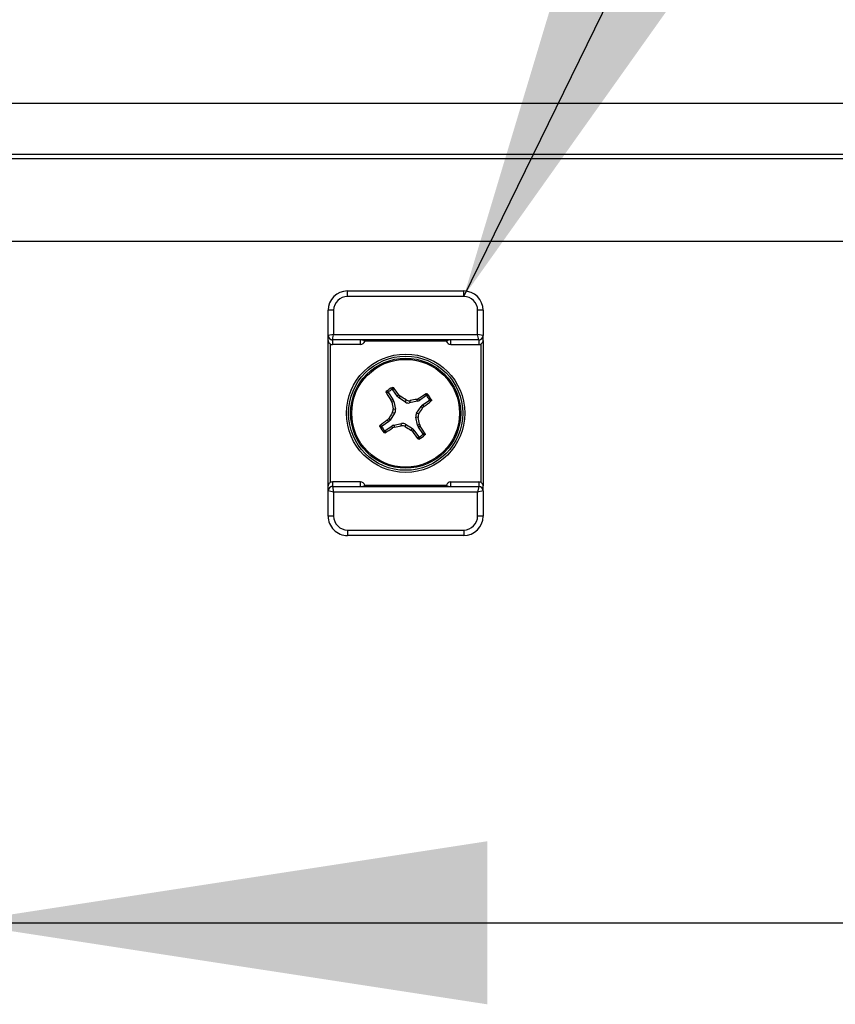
# Model space of a CAD drawing. Header units: inches. Extents: x 0.3 to 33.8, y 0.2 to 21.7.
# Tile 28 of 192: x 12.779 to 12.979, y 6.575 to 6.817. Entities that reach past the tile are written whole.
import ezdxf

# ---------------------------------------------------------------- set-up
doc = ezdxf.new("R2010")
doc.units = ezdxf.units.IN
doc.header["$MEASUREMENT"] = 0
doc.layers.add('BORDERS', color=7, linetype='Continuous')
doc.styles.add('SLDTEXTSTYLE0', font='TXT', dxfattribs={"width": 0.75})
doc.dimstyles.new('SLDDIMSTYLE4', dxfattribs={"dimtxt": 0.1377952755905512, "dimasz": 0.13, "dimexe": 0, "dimexo": 0.0625, "dimgap": 0.0344488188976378, "dimtad": 1, "dimdec": 3, "dimlfac": 10, "dimrnd": 1e-09, "dimzin": 4, "dimdsep": 46, "dimtxsty": 'SLDTEXTSTYLE0', "dimblk1": 'NONE', "dimsah": 1, "dimcen": 0, "dimadec": 0, "dimazin": 1, "dimtfac": 1, "dimtdec": 3, "dimtmove": 0, "dimatfit": 3, "dimldrblk": 'NONE', "dimfxl": 0, "dimfrac": 2, "dimtolj": 1, "dimtzin": 12, "dimarcsym": 0})
doc.dimstyles.new('SLDDIMSTYLE5', dxfattribs={"dimtxt": 0.18, "dimasz": 0.13, "dimexe": 0, "dimexo": 0.0625, "dimgap": 0, "dimtad": 0, "dimtih": 1, "dimtoh": 1, "dimdec": 0, "dimrnd": 1e-09, "dimzin": 0, "dimdsep": 46, "dimtxsty": 'Standard', "dimsah": 1, "dimcen": 0.09, "dimadec": 0, "dimazin": 0, "dimtfac": 0.13, "dimtdec": 0, "dimtofl": 0, "dimtmove": 0, "dimatfit": 3, "dimfxl": 0, "dimfrac": 2, "dimtolj": 1, "dimtzin": 0, "dimarcsym": 0})

# ---------------------------------------------------------------- blocks, each defined once
blk = doc.blocks.new('_D_7')
at = {"layer": 'BORDERS'}
for p, q in [((13.47224824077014, 7.052674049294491), (13.43026374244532, 7.052674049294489)), ((13.43026374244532, 7.052674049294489), (13.43026374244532, 6.833924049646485)), ((13.67587904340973, 7.052674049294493), (13.71786354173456, 7.052674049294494)), ((13.71786354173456, 7.052674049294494), (13.71786354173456, 6.833924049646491)), ((13.43026374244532, 6.833924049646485), (13.47224824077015, 6.833924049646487)), ((13.71786354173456, 6.833924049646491), (13.67587904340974, 6.833924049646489)), ((12.76406499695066, 6.595417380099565), (12.58406499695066, 6.595417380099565)), ((12.76406499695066, 6.595417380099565), (13.90705453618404, 6.595417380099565))]:
    blk.add_line(p, q, dxfattribs=at)
blk.add_solid([(12.76406499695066, 6.595417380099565), (12.89406499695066, 6.575417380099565), (12.89406499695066, 6.615417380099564)], dxfattribs=at)
at = {"layer": 'BORDERS', "char_height": 0.1377952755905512, "attachment_point": 1, "style": 'SLDTEXTSTYLE0'}
for s, insert in [('46', (13.47224824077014, 7.011551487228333)), ('%%c', (13.24107272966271, 6.764811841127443)), ('1.800', (13.44888522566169, 6.764811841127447))]:
    blk.add_mtext(s, dxfattribs=dict(at, insert=insert))
blk = doc.blocks.new('_None')

msp = doc.modelspace()

# ---------------------------------------------------------------- linework, layer by layer
at = {"color": 7, "linetype": 'Continuous', "lineweight": 25}
for p, q in [((13.11156499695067, 6.796417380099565), (12.23656499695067, 6.796417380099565)), ((13.11156499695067, 6.783917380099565), (12.23656499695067, 6.783917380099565)), ((12.23762565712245, 6.782917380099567), (13.11050433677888, 6.782917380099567)), ((13.11006499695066, 6.762543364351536), (12.23806499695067, 6.762543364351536)), ((12.85981499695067, 6.749067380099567), (12.85981499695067, 6.750417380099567)), ((12.85981499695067, 6.750417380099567), (12.88831499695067, 6.750417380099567)), ((12.88831499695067, 6.749067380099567), (12.85981499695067, 6.749067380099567)), ((12.88831499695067, 6.749067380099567), (12.88831499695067, 6.750417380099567)), ((12.85506499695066, 6.739462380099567), (12.85506499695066, 6.745667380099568)), ((12.85641499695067, 6.745667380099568), (12.85506499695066, 6.745667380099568)), ((12.85641499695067, 6.745667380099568), (12.85641499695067, 6.739767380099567)), ((12.89171499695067, 6.739767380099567), (12.89171499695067, 6.745667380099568)), ((12.89306499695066, 6.745667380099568), (12.89171499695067, 6.745667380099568)), ((12.89306499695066, 6.745667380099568), (12.89306499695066, 6.739462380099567)), ((12.85641499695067, 6.739767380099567), (12.85506499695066, 6.739462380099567)), ((12.85506499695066, 6.738244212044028), (12.85506499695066, 6.739462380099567)), ((12.85610999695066, 6.738417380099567), (12.85641499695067, 6.739767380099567)), ((12.85641499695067, 6.739767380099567), (12.89171499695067, 6.739767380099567)), ((12.89201999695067, 6.738417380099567), (12.89171499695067, 6.739767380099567)), ((12.89306499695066, 6.739462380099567), (12.89171499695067, 6.739767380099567)), ((12.89306499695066, 6.738244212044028), (12.89306499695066, 6.739462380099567)), ((12.85506499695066, 6.702590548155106), (12.85506499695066, 6.738244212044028)), ((12.85556499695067, 6.737426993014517), (12.85556499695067, 6.703407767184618)), ((12.89201999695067, 6.738417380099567), (12.85610999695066, 6.738417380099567)), ((12.85610999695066, 6.738417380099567), (12.85610999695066, 6.738409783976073)), ((12.86301999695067, 6.738409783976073), (12.85610999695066, 6.738409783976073)), ((12.85610999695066, 6.738409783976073), (12.85610999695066, 6.737271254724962)), ((12.86301999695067, 6.737271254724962), (12.85610999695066, 6.737271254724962)), ((12.86301999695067, 6.738417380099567), (12.86301999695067, 6.738409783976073)), ((12.86301999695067, 6.737271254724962), (12.86301999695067, 6.738409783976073)), ((12.86406499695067, 6.738146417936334), (12.86402702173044, 6.738048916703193)), ((12.86406499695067, 6.738146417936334), (12.88406499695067, 6.738146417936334)), ((12.88410297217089, 6.738048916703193), (12.88406499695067, 6.738146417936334)), ((12.88510999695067, 6.738409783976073), (12.88510999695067, 6.738417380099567)), ((12.89201999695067, 6.738409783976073), (12.88510999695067, 6.738409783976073)), ((12.88510999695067, 6.737271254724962), (12.88510999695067, 6.738409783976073)), ((12.88510999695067, 6.737271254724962), (12.89201999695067, 6.737271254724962)), ((12.89201999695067, 6.738409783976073), (12.89201999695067, 6.738417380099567)), ((12.89201999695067, 6.738409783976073), (12.89201999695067, 6.737271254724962)), ((12.89256499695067, 6.703407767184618), (12.89256499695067, 6.737426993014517)), ((12.89306499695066, 6.738244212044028), (12.89306499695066, 6.702590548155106)), ((12.86983266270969, 6.725400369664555), (12.87093372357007, 6.723798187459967)), ((12.87203119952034, 6.724552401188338), (12.87093013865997, 6.726154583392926)), ((12.87203119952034, 6.724552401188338), (12.87238669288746, 6.72491729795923)), ((12.87238669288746, 6.72491729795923), (12.87276093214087, 6.724571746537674)), ((12.87904798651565, 6.724649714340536), (12.87744580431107, 6.723548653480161)), ((12.8704656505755, 6.723597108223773), (12.87093372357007, 6.723798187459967)), ((12.87065409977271, 6.723123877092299), (12.8704656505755, 6.723597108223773)), ((12.87113470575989, 6.723330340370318), (12.87065409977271, 6.723123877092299)), ((12.87113470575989, 6.723330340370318), (12.8715466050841, 6.721392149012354)), ((12.87276093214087, 6.724571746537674), (12.872395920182, 6.72419707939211)), ((12.87405768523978, 6.723117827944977), (12.872395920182, 6.72419707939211)), ((12.87405768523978, 6.723117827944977), (12.87416412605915, 6.723692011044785)), ((12.87514620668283, 6.723509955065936), (12.87503976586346, 6.722935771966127)), ((12.87697795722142, 6.723347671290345), (12.87503976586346, 6.722935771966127)), ((12.8767714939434, 6.723828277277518), (12.87724472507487, 6.72401672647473)), ((12.87697795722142, 6.723347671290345), (12.8767714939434, 6.723828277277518)), ((12.87724472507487, 6.72401672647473), (12.87744580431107, 6.723548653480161)), ((12.87820001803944, 6.722451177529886), (12.87980220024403, 6.723552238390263)), ((12.87820001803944, 6.722451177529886), (12.87856491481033, 6.722095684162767)), ((12.87136454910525, 6.720410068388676), (12.87028529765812, 6.718748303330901)), ((12.87136454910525, 6.720410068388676), (12.87079036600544, 6.720516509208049)), ((12.87097242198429, 6.721498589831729), (12.8715466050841, 6.721392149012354)), ((12.87676544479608, 6.720424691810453), (12.87784469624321, 6.722086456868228)), ((12.87676544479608, 6.720424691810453), (12.87733962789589, 6.72031825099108)), ((12.87821936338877, 6.721721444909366), (12.87784469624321, 6.722086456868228)), ((12.87856491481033, 6.722095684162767), (12.87821936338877, 6.721721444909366)), ((12.86992997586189, 6.718383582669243), (12.8683277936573, 6.717282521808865)), ((12.869565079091, 6.718739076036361), (12.86991063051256, 6.719113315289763)), ((12.86992997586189, 6.718383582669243), (12.869565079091, 6.718739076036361)), ((12.86991063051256, 6.719113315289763), (12.87028529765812, 6.718748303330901)), ((12.87115203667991, 6.717487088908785), (12.87309022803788, 6.717898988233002)), ((12.87115203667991, 6.717487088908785), (12.87135849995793, 6.717006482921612)), ((12.8729837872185, 6.717324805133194), (12.87309022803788, 6.717898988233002)), ((12.87407230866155, 6.717716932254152), (12.87396586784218, 6.717142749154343)), ((12.87407230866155, 6.717716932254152), (12.87573407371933, 6.716637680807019)), ((12.87715757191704, 6.7193361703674), (12.87658338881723, 6.719442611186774)), ((12.87699528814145, 6.717504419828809), (12.87658338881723, 6.719442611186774)), ((12.87699528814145, 6.717504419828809), (12.87747589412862, 6.71771088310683)), ((12.87747589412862, 6.71771088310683), (12.87766434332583, 6.717237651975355)), ((12.86908200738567, 6.716185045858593), (12.87068418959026, 6.717286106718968)), ((12.87088526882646, 6.716818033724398), (12.87068418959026, 6.717286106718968)), ((12.87135849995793, 6.717006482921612), (12.87088526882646, 6.716818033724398)), ((12.87536906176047, 6.716263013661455), (12.87573407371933, 6.716637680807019)), ((12.87574330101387, 6.715917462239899), (12.87536906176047, 6.716263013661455)), ((12.87609879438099, 6.716282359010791), (12.87574330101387, 6.715917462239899)), ((12.87609879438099, 6.716282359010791), (12.87719985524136, 6.714680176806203)), ((12.87766434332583, 6.717237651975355), (12.87719627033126, 6.717036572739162)), ((12.87829733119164, 6.715434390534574), (12.87719627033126, 6.717036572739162)), ((12.85610999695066, 6.703563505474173), (12.85610999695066, 6.702424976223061)), ((12.86301999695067, 6.703563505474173), (12.85610999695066, 6.703563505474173)), ((12.86301999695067, 6.702424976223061), (12.86301999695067, 6.703563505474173)), ((12.88510999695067, 6.702424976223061), (12.88510999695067, 6.703563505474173)), ((12.88510999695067, 6.703563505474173), (12.89201999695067, 6.703563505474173)), ((12.89201999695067, 6.703563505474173), (12.89201999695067, 6.702424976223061)), ((12.85506499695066, 6.701372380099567), (12.85506499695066, 6.702590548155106)), ((12.85506499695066, 6.695167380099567), (12.85506499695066, 6.701372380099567)), ((12.85641499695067, 6.701067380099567), (12.85506499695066, 6.701372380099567)), ((12.85610999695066, 6.702424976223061), (12.85610999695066, 6.702417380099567)), ((12.85610999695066, 6.702424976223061), (12.86301999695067, 6.702424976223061)), ((12.85610999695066, 6.702417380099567), (12.89201999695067, 6.702417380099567)), ((12.85610999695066, 6.702417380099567), (12.85641499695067, 6.701067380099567)), ((12.89171499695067, 6.701067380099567), (12.85641499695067, 6.701067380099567)), ((12.85641499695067, 6.701067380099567), (12.85641499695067, 6.695167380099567)), ((12.86301999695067, 6.702424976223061), (12.86301999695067, 6.702417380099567)), ((12.86402702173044, 6.702785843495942), (12.86406499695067, 6.702688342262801)), ((12.88406499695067, 6.702688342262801), (12.86406499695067, 6.702688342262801)), ((12.88406499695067, 6.702688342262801), (12.88410297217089, 6.702785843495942)), ((12.88510999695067, 6.702417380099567), (12.88510999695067, 6.702424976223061)), ((12.88510999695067, 6.702424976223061), (12.89201999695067, 6.702424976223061)), ((12.89201999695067, 6.702417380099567), (12.89171499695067, 6.701067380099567)), ((12.89306499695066, 6.701372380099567), (12.89171499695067, 6.701067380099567)), ((12.89171499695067, 6.695167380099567), (12.89171499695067, 6.701067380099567)), ((12.89201999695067, 6.702417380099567), (12.89201999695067, 6.702424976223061)), ((12.89306499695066, 6.701372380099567), (12.89306499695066, 6.702590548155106)), ((12.89306499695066, 6.701372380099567), (12.89306499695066, 6.695167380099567)), ((12.85641499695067, 6.695167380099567), (12.85506499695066, 6.695167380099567)), ((12.89306499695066, 6.695167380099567), (12.89171499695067, 6.695167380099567)), ((12.85981499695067, 6.691767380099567), (12.88831499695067, 6.691767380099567)), ((12.85981499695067, 6.691767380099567), (12.85981499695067, 6.690417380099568)), ((12.88831499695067, 6.691767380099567), (12.88831499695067, 6.690417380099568)), ((12.88831499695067, 6.690417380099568), (12.85981499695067, 6.690417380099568))]:
    msp.add_line(p, q, dxfattribs=at)
for centre, radius in [((12.87406499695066, 6.720417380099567), 0.01449999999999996), ((12.87406499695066, 6.720417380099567), 0.01400000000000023), ((12.87406499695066, 6.720417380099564), 0.01349999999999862), ((12.87406499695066, 6.720417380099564), 0.01321370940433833)]:
    msp.add_circle(centre, radius, dxfattribs=at)
for centre, radius, start, end in [((12.85981499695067, 6.745667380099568), 0.004750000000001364, 90, 180), ((12.85981499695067, 6.745667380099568), 0.003400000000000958, 90, 180), ((12.88831499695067, 6.745667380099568), 0.004749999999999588, 0, 90), ((12.88831499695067, 6.745667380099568), 0.003400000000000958, 0, 90), ((12.85610999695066, 6.739462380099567), 0.001045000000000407, 180, 270.0000000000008), ((12.89201999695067, 6.739462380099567), 0.001045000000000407, 270.0000000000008, 0), ((12.98202099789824, 6.795426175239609), 0.1326801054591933, 211.8178512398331, 212.7769691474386), ((12.87406499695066, 6.720417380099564), 0.007123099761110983, 117.2276418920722, 131.7680608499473), ((12.87406499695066, 6.720417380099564), 0.006716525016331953, 120.3638942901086, 128.6318084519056), ((12.76534474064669, 6.646520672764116), 0.1326801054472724, 36.21873359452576, 37.17785150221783), ((12.94907379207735, 6.61246137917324), 0.1326801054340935, 121.8178512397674, 122.7769691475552), ((12.87406499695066, 6.720417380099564), 0.006716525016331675, 30.36389429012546, 38.63180845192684), ((12.87406499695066, 6.720417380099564), 0.007123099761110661, 27.22764189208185, 41.76806084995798), ((13.02252199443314, 6.752024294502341), 0.1545933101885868, 190.7745403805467, 191.3883561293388), ((12.79134562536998, 6.593153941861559), 0.1545933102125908, 57.60734661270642, 58.22116236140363), ((12.90567191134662, 6.571960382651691), 0.1545933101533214, 100.7745403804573, 101.3883561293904), ((12.80016828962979, 6.829137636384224), 0.1326801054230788, 306.2187335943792, 307.1778515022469), ((13.0013284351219, 6.637698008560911), 0.1545933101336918, 147.6073466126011, 148.2211623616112), ((12.74680155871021, 6.80313675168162), 0.1545933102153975, 327.6073466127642, 328.2211623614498), ((12.94796170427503, 6.611697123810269), 0.1326801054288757, 126.2187335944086, 127.1778515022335), ((12.72560799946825, 6.6888104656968), 0.1545933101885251, 10.77454038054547, 11.38835612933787), ((12.87406499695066, 6.720417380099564), 0.007123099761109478, 207.2276418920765, 221.7680608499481), ((12.87406499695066, 6.720417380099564), 0.00671652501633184, 210.3638942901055, 218.6318084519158), ((12.79905620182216, 6.828373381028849), 0.132680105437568, 301.8178512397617, 302.7769691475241), ((12.84245808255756, 6.86887437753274), 0.1545933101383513, 280.774540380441, 281.3883561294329), ((12.95678436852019, 6.847680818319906), 0.154593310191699, 237.6073466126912, 238.2211623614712), ((12.98278525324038, 6.794314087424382), 0.1326801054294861, 216.2187335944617, 217.1778515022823), ((12.87406499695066, 6.720417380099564), 0.007123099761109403, 297.2276418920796, 311.7680608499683), ((12.87406499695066, 6.720417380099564), 0.006716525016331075, 300.3638942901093, 308.6318084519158), ((12.76610899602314, 6.645408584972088), 0.13268010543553, 31.8178512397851, 32.77696914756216), ((12.85610999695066, 6.701372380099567), 0.001045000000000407, 90, 180), ((12.89201999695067, 6.701372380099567), 0.001045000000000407, 0, 90), ((12.85981499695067, 6.695167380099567), 0.004750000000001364, 180, 270.0000000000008), ((12.85981499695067, 6.695167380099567), 0.003400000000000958, 180, 270.0000000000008), ((12.88831499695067, 6.695167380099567), 0.003400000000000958, 270.0000000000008, 0), ((12.88831499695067, 6.695167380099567), 0.004749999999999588, 270.0000000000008, 0)]:
    msp.add_arc(centre, radius, start, end, dxfattribs=at)
for centre, major_axis, ratio, start_param, end_param in [((12.85610999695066, 6.739462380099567), (0, 0.001052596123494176), 0.9927834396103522, 1.570796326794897, 3.141592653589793), ((12.89201999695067, 6.739462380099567), (0, 0.001052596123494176), 0.992783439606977, 3.141592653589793, 4.712388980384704), ((12.85610999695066, 6.738332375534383), (0, 0.001061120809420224), 0.9848077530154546, 2.592948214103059, 3.141592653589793), ((12.86301999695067, 6.737917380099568), (0.001044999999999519, 0), 0.4711998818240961, 0.2704151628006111, 1.570796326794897), ((12.86301999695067, 6.738332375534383), (0, -0.001061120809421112), 0.9848077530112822, 0, 1.300381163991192), ((12.88510999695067, 6.737917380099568), (0.001044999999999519, 0), 0.4711998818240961, 1.570796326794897, 2.871177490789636), ((12.88510999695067, 6.738332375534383), (0, -0.001061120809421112), 0.9848077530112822, 4.982804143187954, 6.283185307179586), ((12.89201999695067, 6.738332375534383), (0, 0.001061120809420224), 0.9848077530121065, 3.141592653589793, 3.690237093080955), ((12.86984469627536, 6.723053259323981), (-0.001212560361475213, -0.0005209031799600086), 0.9943069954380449, 2.946332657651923, 3.33685264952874), ((12.87311697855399, 6.725302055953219), (0.0009209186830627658, 0.0009452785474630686), 0.9943069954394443, 2.946332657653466, 3.336852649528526), ((12.87477133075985, 6.724227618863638), (0.0002407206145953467, 0.001298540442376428), 0.9935910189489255, 2.751161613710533, 3.532023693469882), ((12.87670087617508, 6.724637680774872), (-0.0005209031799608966, 0.001212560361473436), 0.994306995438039, 2.946332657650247, 3.336852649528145), ((12.87894967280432, 6.721365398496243), (0.0009452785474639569, -0.0009209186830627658), 0.994306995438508, 2.94633265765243, 3.336852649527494), ((12.87025475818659, 6.721123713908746), (-0.001298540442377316, 0.0002407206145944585), 0.9935910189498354, 2.751161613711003, 3.532023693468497), ((12.87787523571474, 6.719711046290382), (0.001298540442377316, -0.0002407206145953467), 0.9935910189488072, 2.751161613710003, 3.532023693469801), ((12.86918032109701, 6.719469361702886), (-0.0009452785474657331, 0.0009209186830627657), 0.9943069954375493, 2.946332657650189, 3.336852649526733), ((12.87142911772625, 6.716197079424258), (0.0005209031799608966, -0.001212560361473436), 0.9943069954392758, 2.94633265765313, 3.336852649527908), ((12.87335866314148, 6.716607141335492), (-0.0002407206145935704, -0.001298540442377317), 0.9935910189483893, 2.751161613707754, 3.532023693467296), ((12.87828529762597, 6.717781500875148), (0.001212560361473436, 0.0005209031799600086), 0.9943069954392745, 2.946332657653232, 3.336852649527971), ((12.87501301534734, 6.71553270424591), (-0.0009209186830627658, -0.0009452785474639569), 0.9943069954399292, 2.946332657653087, 3.336852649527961), ((12.85610999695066, 6.702502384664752), (0, -0.001061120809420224), 0.9848077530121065, 3.141592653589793, 3.690237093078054), ((12.86301999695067, 6.702502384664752), (0, 0.001061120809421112), 0.9848077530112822, 4.982804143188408, 6.283185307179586), ((12.88510999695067, 6.702502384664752), (0, 0.001061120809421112), 0.9848077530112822, 0, 1.300381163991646), ((12.89201999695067, 6.702502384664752), (0, -0.001061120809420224), 0.9848077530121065, 2.592948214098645, 3.141592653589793), ((12.85610999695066, 6.701372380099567), (0, 0.001052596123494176), 0.9927834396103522, 0, 1.570796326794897), ((12.86301999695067, 6.702917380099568), (0.001044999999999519, 0), 0.4711998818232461, 4.712388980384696, 6.012770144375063), ((12.88510999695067, 6.702917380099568), (0.001044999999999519, 0), 0.4711998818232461, 3.412007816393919, 4.712388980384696), ((12.89201999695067, 6.701372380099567), (0, 0.001052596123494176), 0.992783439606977, 4.712388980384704, 6.283185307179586)]:
    msp.add_ellipse(centre, major_axis=major_axis, ratio=ratio, start_param=start_param, end_param=end_param, dxfattribs=at)
for points, knots in [([(12.85506499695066, 6.738244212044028), (12.85506501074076, 6.738240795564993), (12.85506520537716, 6.738192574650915), (12.85507940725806, 6.738040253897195), (12.85516337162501, 6.737814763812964), (12.85534280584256, 6.737583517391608), (12.85549529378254, 6.737476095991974), (12.85556499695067, 6.737426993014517)], [0, 0, 0, 0, 0.01142226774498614, 0.161216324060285, 0.5091130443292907, 0.775612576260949, 0.9999999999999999, 0.9999999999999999, 0.9999999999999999, 0.9999999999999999]), ([(12.86406499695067, 6.738417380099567), (12.86406499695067, 6.738413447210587), (12.86406499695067, 6.738393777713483), (12.86406499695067, 6.738267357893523), (12.86406499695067, 6.738161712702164), (12.86406499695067, 6.738146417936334)], [0, 0, 0, 0, 0.176098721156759, 0.880719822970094, 1, 1, 1, 1]), ([(12.88406499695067, 6.738146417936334), (12.88406499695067, 6.738177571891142), (12.88406499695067, 6.738308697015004), (12.88406499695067, 6.738370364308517), (12.88406499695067, 6.738417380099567)], [0, 0, 0, 0, 0.2375895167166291, 1, 1, 1, 1]), ([(12.89256499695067, 6.737426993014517), (12.89263470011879, 6.737476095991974), (12.89278718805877, 6.737583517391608), (12.89296662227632, 6.737814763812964), (12.89305058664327, 6.738040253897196), (12.89306478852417, 6.738192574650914), (12.89306498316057, 6.738240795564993), (12.89306499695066, 6.738244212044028)], [0, 0, 0, 0, 0.2243874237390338, 0.4908869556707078, 0.8387836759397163, 0.9885777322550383, 1, 1, 1, 1]), ([(12.86927893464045, 6.725474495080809), (12.86926905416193, 6.725494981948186), (12.86924928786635, 6.725535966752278), (12.86924936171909, 6.72560702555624), (12.86927114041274, 6.725676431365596), (12.86930387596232, 6.725712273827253), (12.86932018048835, 6.725730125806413)], [0, 0, 0, 0, 0.252872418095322, 0.5058814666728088, 0.753895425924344, 1, 1, 1, 1]), ([(12.86983266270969, 6.725400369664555), (12.86974064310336, 6.725413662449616), (12.86955461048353, 6.72544053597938), (12.86937148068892, 6.725463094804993), (12.86927893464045, 6.725474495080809)], [0, 0, 0, 0, 0.4946423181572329, 1, 1, 1, 1]), ([(12.86932018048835, 6.725730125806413), (12.86941057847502, 6.725720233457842), (12.86959288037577, 6.725700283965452), (12.86977830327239, 6.725676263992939), (12.86987178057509, 6.725664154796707)], [0, 0, 0, 0, 0.4958696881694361, 1, 1, 1, 1]), ([(12.86987178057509, 6.725664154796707), (12.86985589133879, 6.72564869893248), (12.86982410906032, 6.725617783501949), (12.86979931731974, 6.725554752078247), (12.86979580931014, 6.725488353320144), (12.86981074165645, 6.725435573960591), (12.86982747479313, 6.725408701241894), (12.86983266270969, 6.725400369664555)], [0, 0, 0, 0, 0.2254778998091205, 0.4510098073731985, 0.6753656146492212, 0.8993508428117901, 1, 1, 1, 1]), ([(12.87066985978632, 6.726212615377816), (12.87069206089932, 6.726304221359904), (12.87073609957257, 6.726485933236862), (12.87078281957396, 6.726663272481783), (12.87080598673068, 6.726751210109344)], [0, 0, 0, 0, 0.5041276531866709, 0.9999999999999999, 0.9999999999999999, 0.9999999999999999, 0.9999999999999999]), ([(12.87093013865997, 6.726154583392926), (12.8709158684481, 6.726171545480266), (12.87088732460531, 6.726205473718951), (12.87082624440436, 6.72623474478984), (12.87076027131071, 6.726243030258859), (12.87070655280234, 6.72623194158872), (12.87067854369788, 6.726217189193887), (12.87066985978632, 6.726212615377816)], [0, 0, 0, 0, 0.2254778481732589, 0.4510097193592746, 0.67536526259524, 0.8993506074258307, 1, 1, 1, 1]), ([(12.87080598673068, 6.726751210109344), (12.8708263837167, 6.726759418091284), (12.87086714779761, 6.726775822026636), (12.87093366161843, 6.726775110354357), (12.87099624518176, 6.726755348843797), (12.87103730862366, 6.726725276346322), (12.87105522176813, 6.726703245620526), (12.87105941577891, 6.726698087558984)], [0, 0, 0, 0, 0.2242052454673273, 0.4480819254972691, 0.6804750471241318, 0.9251895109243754, 1, 1, 1, 1]), ([(12.87105941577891, 6.726698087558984), (12.87103688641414, 6.726607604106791), (12.87099230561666, 6.726428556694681), (12.87095071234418, 6.726245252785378), (12.87093013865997, 6.726154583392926)], [0, 0, 0, 0, 0.5053602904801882, 1, 1, 1, 1]), ([(12.87904798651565, 6.724649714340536), (12.87906127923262, 6.724741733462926), (12.87908815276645, 6.724927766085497), (12.87911071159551, 6.725110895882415), (12.87912211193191, 6.725203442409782)], [0, 0, 0, 0, 0.4946397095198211, 1, 1, 1, 1]), ([(12.87931177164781, 6.724610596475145), (12.87929631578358, 6.724626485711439), (12.87926540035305, 6.724658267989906), (12.87920236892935, 6.724683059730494), (12.87913597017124, 6.724686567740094), (12.87908319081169, 6.724671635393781), (12.879056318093, 6.724654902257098), (12.87904798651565, 6.724649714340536)], [0, 0, 0, 0, 0.2254778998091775, 0.451009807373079, 0.6753656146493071, 0.8993508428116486, 1, 1, 1, 1]), ([(12.87912211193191, 6.725203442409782), (12.87914259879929, 6.725213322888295), (12.87918358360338, 6.725233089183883), (12.87925464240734, 6.72523301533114), (12.8793240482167, 6.725211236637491), (12.87935989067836, 6.725178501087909), (12.87937774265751, 6.725162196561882)], [0, 0, 0, 0, 0.2528724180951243, 0.5058814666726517, 0.7538954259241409, 1, 1, 1, 1]), ([(12.87937774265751, 6.725162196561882), (12.87936785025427, 6.725071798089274), (12.87934790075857, 6.724889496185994), (12.87932388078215, 6.724704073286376), (12.87931177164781, 6.724610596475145)], [0, 0, 0, 0, 0.4958723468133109, 1, 1, 1, 1]), ([(12.87416412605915, 6.723692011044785), (12.87429439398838, 6.723625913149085), (12.87455493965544, 6.723493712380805), (12.87490606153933, 6.723470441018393), (12.875097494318, 6.723501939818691), (12.87514620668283, 6.723509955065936)], [0, 0, 0, 0, 0.4270923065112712, 0.8542167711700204, 1, 1, 1, 1]), ([(12.87980220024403, 6.723552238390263), (12.87981916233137, 6.723566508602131), (12.87985309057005, 6.723595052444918), (12.87988236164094, 6.723656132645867), (12.87989064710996, 6.723722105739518), (12.87987955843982, 6.723775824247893), (12.87986480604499, 6.723803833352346), (12.87986023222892, 6.723812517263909)], [0, 0, 0, 0, 0.2254778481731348, 0.4510097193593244, 0.6753652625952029, 0.8993506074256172, 1, 1, 1, 1]), ([(12.88034570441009, 6.723422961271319), (12.88025522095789, 6.723445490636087), (12.88007617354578, 6.723490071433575), (12.87989286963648, 6.723531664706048), (12.87980220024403, 6.723552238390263)], [0, 0, 0, 0, 0.5053602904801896, 1, 1, 1, 1]), ([(12.87986023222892, 6.723812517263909), (12.879951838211, 6.723790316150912), (12.88013355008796, 6.723746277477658), (12.88031088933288, 6.723699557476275), (12.88039882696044, 6.723676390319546)], [0, 0, 0, 0, 0.5041276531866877, 1, 1, 1, 1]), ([(12.88039882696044, 6.723676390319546), (12.88040703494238, 6.723655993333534), (12.88042343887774, 6.723615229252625), (12.88042272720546, 6.723548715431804), (12.8804029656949, 6.723486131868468), (12.88037289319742, 6.723445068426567), (12.88035086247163, 6.723427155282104), (12.88034570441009, 6.723422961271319)], [0, 0, 0, 0, 0.2242052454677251, 0.4480819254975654, 0.6804750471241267, 0.9251895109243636, 1, 1, 1, 1]), ([(12.87079036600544, 6.720516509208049), (12.87085646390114, 6.720646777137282), (12.87098866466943, 6.720907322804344), (12.87101193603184, 6.721258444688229), (12.87098043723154, 6.7214498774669), (12.87097242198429, 6.721498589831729)], [0, 0, 0, 0, 0.4270923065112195, 0.8542167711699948, 1, 1, 1, 1]), ([(12.87733962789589, 6.72031825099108), (12.87727353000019, 6.720187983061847), (12.87714132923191, 6.719927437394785), (12.8771180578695, 6.7195763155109), (12.87714955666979, 6.719384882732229), (12.87715757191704, 6.7193361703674)], [0, 0, 0, 0, 0.4270923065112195, 0.8542167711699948, 1, 1, 1, 1]), ([(12.86773116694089, 6.717158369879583), (12.86772295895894, 6.717178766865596), (12.86770655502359, 6.717219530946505), (12.86770726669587, 6.717286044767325), (12.86772702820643, 6.717348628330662), (12.86775710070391, 6.717389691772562), (12.8677791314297, 6.717407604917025), (12.86778428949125, 6.71741179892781)], [0, 0, 0, 0, 0.2242052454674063, 0.4480819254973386, 0.6804750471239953, 0.9251895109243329, 1, 1, 1, 1]), ([(12.86778428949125, 6.71741179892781), (12.86787477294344, 6.717389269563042), (12.86805382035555, 6.717344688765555), (12.86823712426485, 6.717303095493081), (12.8683277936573, 6.717282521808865)], [0, 0, 0, 0, 0.5053602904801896, 1, 1, 1, 1]), ([(12.87396586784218, 6.717142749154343), (12.87383559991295, 6.717208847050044), (12.87357505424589, 6.717341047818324), (12.873223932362, 6.717364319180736), (12.87303249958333, 6.717332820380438), (12.8729837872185, 6.717324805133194)], [0, 0, 0, 0, 0.42709230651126, 0.8542167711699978, 1, 1, 1, 1]), ([(12.86826976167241, 6.71702224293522), (12.86817815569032, 6.717044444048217), (12.86799644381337, 6.71708848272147), (12.86781910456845, 6.717135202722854), (12.86773116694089, 6.717158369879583)], [0, 0, 0, 0, 0.5041276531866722, 1, 1, 1, 1]), ([(12.8683277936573, 6.717282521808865), (12.86831083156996, 6.717268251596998), (12.86827690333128, 6.717239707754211), (12.86824763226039, 6.717178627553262), (12.86823934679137, 6.717112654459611), (12.86825043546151, 6.717058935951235), (12.86826518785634, 6.717030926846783), (12.86826976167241, 6.71702224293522)], [0, 0, 0, 0, 0.225477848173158, 0.451009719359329, 0.6753652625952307, 0.899350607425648, 1, 1, 1, 1]), ([(12.86875225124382, 6.715672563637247), (12.86876214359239, 6.715762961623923), (12.86878209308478, 6.71594526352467), (12.86880611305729, 6.71613068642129), (12.86881822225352, 6.716224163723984)], [0, 0, 0, 0, 0.4958696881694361, 1, 1, 1, 1]), ([(12.86900788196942, 6.715631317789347), (12.86898739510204, 6.715621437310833), (12.86894641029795, 6.715601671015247), (12.86887535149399, 6.715601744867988), (12.86880594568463, 6.715623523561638), (12.86877010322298, 6.71565625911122), (12.86875225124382, 6.715672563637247)], [0, 0, 0, 0, 0.2528724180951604, 0.5058814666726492, 0.7538954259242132, 1, 1, 1, 1]), ([(12.86881822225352, 6.716224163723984), (12.86883367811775, 6.71620827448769), (12.86886459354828, 6.716176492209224), (12.86892762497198, 6.716151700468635), (12.86899402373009, 6.716148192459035), (12.86904680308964, 6.716163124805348), (12.86907367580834, 6.716179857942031), (12.86908200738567, 6.716185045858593)], [0, 0, 0, 0, 0.225477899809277, 0.4510098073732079, 0.6753656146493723, 0.8993508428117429, 1, 1, 1, 1]), ([(12.86908200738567, 6.716185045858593), (12.86906871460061, 6.716093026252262), (12.86904184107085, 6.715906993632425), (12.86901928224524, 6.715723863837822), (12.86900788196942, 6.715631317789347)], [0, 0, 0, 0, 0.4946423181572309, 1, 1, 1, 1]), ([(12.87825821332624, 6.715170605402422), (12.87827410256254, 6.71518606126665), (12.87830588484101, 6.71521697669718), (12.8783306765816, 6.715280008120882), (12.8783341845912, 6.715346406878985), (12.87831925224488, 6.715399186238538), (12.8783025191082, 6.715426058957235), (12.87829733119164, 6.715434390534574)], [0, 0, 0, 0, 0.2254778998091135, 0.4510098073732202, 0.6753656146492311, 0.8993508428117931, 1, 1, 1, 1]), ([(12.87880981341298, 6.715104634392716), (12.87871941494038, 6.715114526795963), (12.8785371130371, 6.715134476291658), (12.87835169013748, 6.71515849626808), (12.87825821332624, 6.715170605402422)], [0, 0, 0, 0, 0.4958723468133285, 1, 1, 1, 1]), ([(12.87829733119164, 6.715434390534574), (12.87838935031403, 6.715421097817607), (12.8785753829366, 6.715394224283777), (12.87875851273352, 6.715371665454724), (12.87885105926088, 6.715360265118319)], [0, 0, 0, 0, 0.494639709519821, 1, 1, 1, 1]), ([(12.87885105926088, 6.715360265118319), (12.8788609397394, 6.715339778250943), (12.87888070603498, 6.71529879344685), (12.87888063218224, 6.715227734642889), (12.87885885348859, 6.715158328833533), (12.87882611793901, 6.715122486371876), (12.87880981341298, 6.715104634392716)], [0, 0, 0, 0, 0.2528724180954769, 0.5058814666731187, 0.7538954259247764, 1, 1, 1, 1]), ([(12.87707057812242, 6.714136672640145), (12.87709310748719, 6.714227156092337), (12.87713768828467, 6.714406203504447), (12.87717928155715, 6.714589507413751), (12.87719985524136, 6.714680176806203)], [0, 0, 0, 0, 0.5053602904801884, 1, 1, 1, 1]), ([(12.87732400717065, 6.714083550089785), (12.87730361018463, 6.714075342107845), (12.87726284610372, 6.714058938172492), (12.8771963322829, 6.714059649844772), (12.87713374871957, 6.714079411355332), (12.87709268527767, 6.714109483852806), (12.8770747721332, 6.714131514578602), (12.87707057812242, 6.714136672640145)], [0, 0, 0, 0, 0.2242052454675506, 0.448081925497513, 0.680475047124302, 0.9251895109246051, 1, 1, 1, 1]), ([(12.87719985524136, 6.714680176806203), (12.87721412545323, 6.714663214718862), (12.87724266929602, 6.714629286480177), (12.87730374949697, 6.714600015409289), (12.87736972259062, 6.71459172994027), (12.87742344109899, 6.714602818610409), (12.87745145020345, 6.714617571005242), (12.87746013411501, 6.714622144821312)], [0, 0, 0, 0, 0.2254778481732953, 0.4510097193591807, 0.6753652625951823, 0.8993506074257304, 1, 1, 1, 1]), ([(12.87746013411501, 6.714622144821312), (12.87743793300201, 6.714530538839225), (12.87739389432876, 6.714348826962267), (12.87734717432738, 6.714171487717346), (12.87732400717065, 6.714083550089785)], [0, 0, 0, 0, 0.504127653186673, 1, 1, 1, 1]), ([(12.85556499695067, 6.703407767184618), (12.85549529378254, 6.703358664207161), (12.85534280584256, 6.703251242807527), (12.85516337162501, 6.70301999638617), (12.85507940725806, 6.702794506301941), (12.85506520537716, 6.702642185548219), (12.85506501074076, 6.702593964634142), (12.85506499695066, 6.702590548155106)], [0, 0, 0, 0, 0.2243874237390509, 0.4908869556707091, 0.8387836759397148, 0.9885777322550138, 0.9999999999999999, 0.9999999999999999, 0.9999999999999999, 0.9999999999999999]), ([(12.89306499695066, 6.702590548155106), (12.89306498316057, 6.702593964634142), (12.89306478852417, 6.70264218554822), (12.89305058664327, 6.70279450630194), (12.89296662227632, 6.703019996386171), (12.89278718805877, 6.703251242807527), (12.89263470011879, 6.703358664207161), (12.89256499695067, 6.703407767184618)], [0, 0, 0, 0, 0.01142226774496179, 0.1612163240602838, 0.5091130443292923, 0.7756125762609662, 1, 1, 1, 1]), ([(12.86406499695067, 6.702688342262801), (12.86406499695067, 6.702657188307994), (12.86406499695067, 6.702526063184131), (12.86406499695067, 6.702464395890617), (12.86406499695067, 6.702417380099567)], [0, 0, 0, 0, 0.2375895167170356, 1, 1, 1, 1]), ([(12.88406499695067, 6.702417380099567), (12.88406499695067, 6.702421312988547), (12.88406499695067, 6.702440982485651), (12.88406499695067, 6.702567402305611), (12.88406499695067, 6.702673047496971), (12.88406499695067, 6.702688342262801)], [0, 0, 0, 0, 0.176098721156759, 0.880719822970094, 1, 1, 1, 1])]:
    msp.add_open_spline(points, degree=3, knots=knots, dxfattribs=at)

# ---------------------------------------------------------------- dimensions: what is measured, and where the dimension line sits
at = {"layer": 'BORDERS'}
dim = msp.add_diameter_dim_2p(p1=(12.58406499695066, 6.595417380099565), p2=(12.76406499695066, 6.595417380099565), dimstyle='SLDDIMSTYLE4', dxfattribs=at)
dim.commit()
dim.dimension.update_dxf_attribs({"geometry": '_D_7', "text_midpoint": (13.60513090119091, 6.595417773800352), "dimtype": 163})

# ---------------------------------------------------------------- leaders
msp.add_leader([(12.88831499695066, 6.749067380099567), (13.23638861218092, 7.461077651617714)], dimstyle='SLDDIMSTYLE5', dxfattribs=at)

doc.saveas('drawing.dxf')
